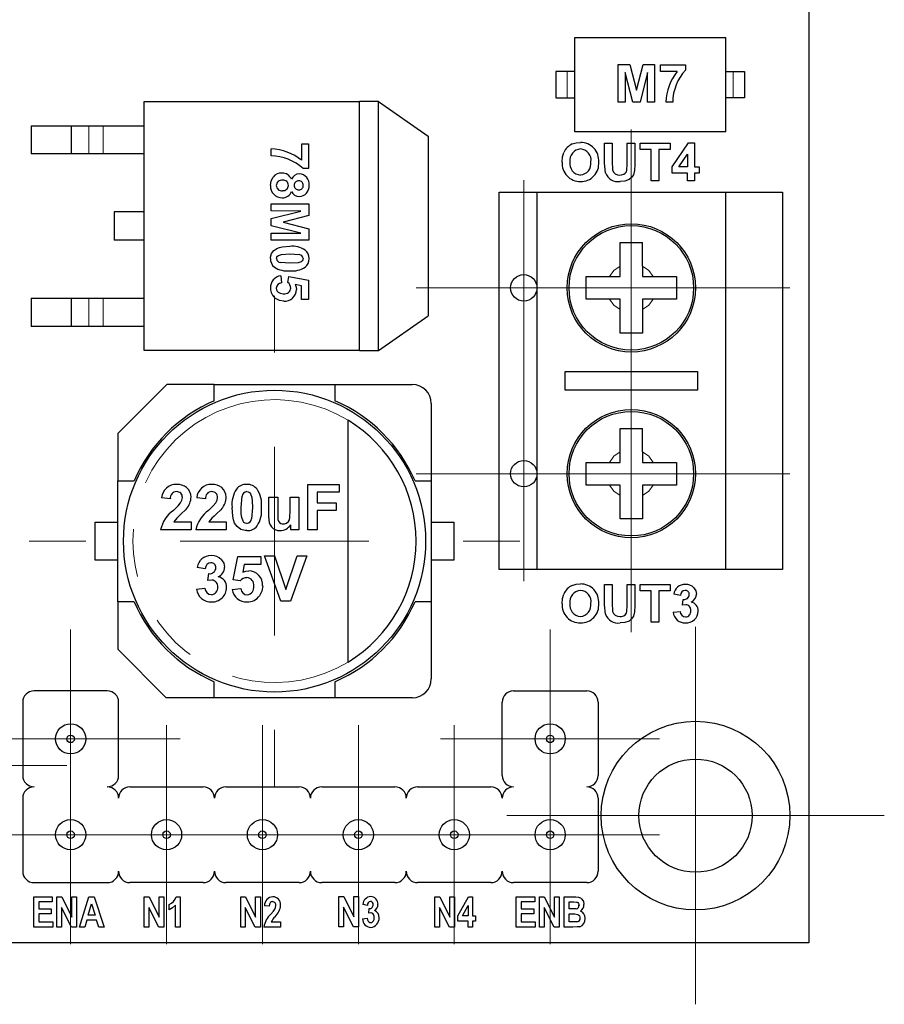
# Model space of a CAD drawing. Header units: millimetres. Extents: x 8.3 to 21.2, y 4.9 to 15.7.
# Tile 5 of 12: x 10.7 to 13, y 10 to 12.6. Entities that reach past the tile are written whole.
import ezdxf

# ---------------------------------------------------------------- set-up
doc = ezdxf.new("R2010")
doc.units = ezdxf.units.MM
doc.linetypes.add('PHANTOM', pattern=[1.27, 0.635, -0.127, 0.127, -0.127, 0.127, -0.127])

# ---------------------------------------------------------------- blocks, each defined once
blk = doc.blocks.new('SW_CENTERMARKSYMBOL_1')
at = {"color": 0, "linetype": 'Continuous', "lineweight": 18}
for p, q in [((0, 0.5), (0, 0.65)), ((0, 0), (0, 0.25)), ((-0.5, 0), (-0.65, 0)), ((0, 0), (-0.25, 0)), ((0, 0), (0, -0.25)), ((0, 0), (0.25, 0)), ((0.5, 0), (0.65, 0)), ((0, -0.5), (0, -0.65))]:
    blk.add_line(p, q, dxfattribs=at)
blk = doc.blocks.new('SW_CENTERMARKSYMBOL_3')
at = {"color": 0, "linetype": 'Continuous', "lineweight": 18}
for p, q in [((0, 0.25), (0, 0.42)), ((0, 0), (0, 0.25)), ((-0.25, 0), (-0.42, 0)), ((0, 0), (-0.25, 0)), ((0, 0), (0, -0.25)), ((0, 0), (0.25, 0)), ((0.25, 0), (0.42, 0)), ((0, -0.25), (0, -0.42))]:
    blk.add_line(p, q, dxfattribs=at)
blk = doc.blocks.new('SW_CENTERMARKSYMBOL_4')
at = {"color": 0, "linetype": 'Continuous', "lineweight": 18}
for p, q in [((0, 0.25), (0, 0.42)), ((0, 0), (0, 0.25)), ((-0.25, 0), (-0.42, 0)), ((0, 0), (-0.25, 0)), ((0, 0), (0, -0.25)), ((0, 0), (0.25, 0)), ((0.25, 0), (0.42, 0)), ((0, -0.25), (0, -0.42))]:
    blk.add_line(p, q, dxfattribs=at)
blk = doc.blocks.new('SW_CENTERMARKSYMBOL_9')
at = {"color": 0, "linetype": 'Continuous', "lineweight": 18}
for p, q in [((0, 0.25), (0, 0.42)), ((0, 0), (0, 0.25)), ((-0.25, 0), (-0.42, 0)), ((0, 0), (-0.25, 0)), ((0, 0), (0, -0.25)), ((0, 0), (0.25, 0)), ((0.25, 0), (0.42, 0)), ((0, -0.25), (0, -0.42))]:
    blk.add_line(p, q, dxfattribs=at)
blk = doc.blocks.new('SW_CENTERMARKSYMBOL_12')
at = {"color": 0, "linetype": 'Continuous', "lineweight": 18}
for p, q in [((0, 0.25), (0, 0.29)), ((0, 0), (0, 0.25)), ((-0.25, 0), (-0.29, 0)), ((0, 0), (-0.25, 0)), ((0, 0), (0, -0.25)), ((0, 0), (0.25, 0)), ((0.25, 0), (0.29, 0)), ((0, -0.25), (0, -0.29))]:
    blk.add_line(p, q, dxfattribs=at)
blk = doc.blocks.new('SW_CENTERMARKSYMBOL_13')
at = {"color": 0, "linetype": 'Continuous', "lineweight": 18}
for p, q in [((0, 0.25), (0, 0.29)), ((0, 0), (0, 0.25)), ((-0.25, 0), (-0.29, 0)), ((0, 0), (-0.25, 0)), ((0, 0), (0, -0.25)), ((0, 0), (0.25, 0)), ((0.25, 0), (0.29, 0)), ((0, -0.25), (0, -0.29))]:
    blk.add_line(p, q, dxfattribs=at)
blk = doc.blocks.new('SW_CENTERMARKSYMBOL_14')
at = {"color": 0, "linetype": 'Continuous', "lineweight": 18}
for p, q in [((0, 0.25), (0, 0.29)), ((0, 0), (0, 0.25)), ((-0.25, 0), (-0.29, 0)), ((0, 0), (-0.25, 0)), ((0, 0), (0, -0.25)), ((0, 0), (0.25, 0)), ((0.25, 0), (0.29, 0)), ((0, -0.25), (0, -0.29))]:
    blk.add_line(p, q, dxfattribs=at)
blk = doc.blocks.new('SW_CENTERMARKSYMBOL_15')
at = {"color": 0, "linetype": 'Continuous', "lineweight": 18}
for p, q in [((0, 0.25), (0, 0.29)), ((0, 0), (0, 0.25)), ((-0.25, 0), (-0.29, 0)), ((0, 0), (-0.25, 0)), ((0, 0), (0, -0.25)), ((0, 0), (0.25, 0)), ((0.25, 0), (0.29, 0)), ((0, -0.25), (0, -0.29))]:
    blk.add_line(p, q, dxfattribs=at)
blk = doc.blocks.new('SW_CENTERMARKSYMBOL_16')
at = {"color": 0, "linetype": 'Continuous', "lineweight": 18}
for p, q in [((0, 0.25), (0, 0.29)), ((0, 0), (0, 0.25)), ((-0.25, 0), (-0.29, 0)), ((0, 0), (-0.25, 0)), ((0, 0), (0, -0.25)), ((0, 0), (0.25, 0)), ((0.25, 0), (0.29, 0)), ((0, -0.25), (0, -0.29))]:
    blk.add_line(p, q, dxfattribs=at)
blk = doc.blocks.new('SW_CENTERMARKSYMBOL_17')
at = {"color": 0, "linetype": 'Continuous', "lineweight": 18}
for p, q in [((0, 0.25), (0, 0.29)), ((0, 0), (0, 0.25)), ((-0.25, 0), (-0.29, 0)), ((0, 0), (-0.25, 0)), ((0, 0), (0, -0.25)), ((0, 0), (0.25, 0)), ((0.25, 0), (0.29, 0)), ((0, -0.25), (0, -0.29))]:
    blk.add_line(p, q, dxfattribs=at)
blk = doc.blocks.new('SW_CENTERMARKSYMBOL_18')
at = {"color": 0, "linetype": 'Continuous', "lineweight": 18}
for p, q in [((0, 0.25), (0, 0.29)), ((0, 0), (0, 0.25)), ((-0.25, 0), (-0.29, 0)), ((0, 0), (-0.25, 0)), ((0, 0), (0, -0.25)), ((0, 0), (0.25, 0)), ((0.25, 0), (0.29, 0)), ((0, -0.25), (0, -0.29))]:
    blk.add_line(p, q, dxfattribs=at)
blk = doc.blocks.new('SW_CENTERMARKSYMBOL_19')
at = {"color": 0, "linetype": 'Continuous', "lineweight": 18}
for p, q in [((0, 0.25), (0, 0.29)), ((0, 0), (0, 0.25)), ((-0.25, 0), (-0.29, 0)), ((0, 0), (-0.25, 0)), ((0, 0), (0, -0.25)), ((0, 0), (0.25, 0)), ((0.25, 0), (0.29, 0)), ((0, -0.25), (0, -0.29))]:
    blk.add_line(p, q, dxfattribs=at)
blk = doc.blocks.new('SW_CENTERMARKSYMBOL_22')
at = {"color": 0, "linetype": 'Continuous', "lineweight": 18}
for p, q in [((0, 0.25), (0, 0.285)), ((0, 0), (0, 0.25)), ((-0.25, 0), (-0.285, 0)), ((0, 0), (-0.25, 0)), ((0, 0), (0, -0.25)), ((0, 0), (0.25, 0)), ((0.25, 0), (0.285, 0)), ((0, -0.25), (0, -0.285))]:
    blk.add_line(p, q, dxfattribs=at)
blk = doc.blocks.new('SW_CENTERMARKSYMBOL_23')
at = {"color": 0, "linetype": 'Continuous', "lineweight": 18}
for p, q in [((0, 0.25), (0, 0.285)), ((0, 0), (0, 0.25)), ((-0.25, 0), (-0.285, 0)), ((0, 0), (-0.25, 0)), ((0, 0), (0, -0.25)), ((0, 0), (0.25, 0)), ((0.25, 0), (0.285, 0)), ((0, -0.25), (0, -0.285))]:
    blk.add_line(p, q, dxfattribs=at)
blk = doc.blocks.new('SW_CENTERMARKSYMBOL_32')
at = {"color": 0, "linetype": 'Continuous', "lineweight": 18}
for p, q in [((0, 0.25), (0, 0.5)), ((0, 0), (0, 0.25)), ((-0.25, 0), (-0.5, 0)), ((0, 0), (-0.25, 0)), ((0, 0), (0, -0.25)), ((0, 0), (0.25, 0)), ((0.25, 0), (0.5, 0)), ((0, -0.25), (0, -0.5))]:
    blk.add_line(p, q, dxfattribs=at)

msp = doc.modelspace()

# ---------------------------------------------------------------- linework, layer by layer
at = {"color": 7, "linetype": 'Continuous', "lineweight": 25}
for p, q in [((12.7629, 14.5451), (12.7629, 10.1701)), ((12.1429, 12.3201), (12.1429, 12.5701)), ((12.1429, 12.5701), (12.5429, 12.5701)), ((12.5429, 12.3201), (12.5429, 12.5701)), ((12.0929, 12.4801), (12.0929, 12.4101)), ((12.1229, 12.4801), (12.0929, 12.4801)), ((12.1429, 12.4801), (12.1229, 12.4801)), ((12.2583, 12.4988), (12.2885, 12.4988)), ((12.2583, 12.3988), (12.2583, 12.4988)), ((12.277, 12.4775), (12.2769, 12.3988)), ((12.2967, 12.3988), (12.277, 12.4775)), ((12.2885, 12.4988), (12.3066, 12.4306)), ((12.3066, 12.4306), (12.3243, 12.4988)), ((12.336, 12.4775), (12.3162, 12.3988)), ((12.3243, 12.4988), (12.3547, 12.4988)), ((12.336, 12.3988), (12.336, 12.4775)), ((12.3547, 12.4988), (12.3547, 12.3988)), ((12.3706, 12.4975), (12.4362, 12.4975)), ((12.3706, 12.4797), (12.3706, 12.4975)), ((12.4142, 12.4797), (12.3706, 12.4797)), ((12.4362, 12.4975), (12.4362, 12.4835)), ((12.5429, 12.4801), (12.5629, 12.4801)), ((12.5629, 12.4801), (12.5929, 12.4801)), ((12.5929, 12.4801), (12.5929, 12.4101)), ((11.0029, 12.4001), (11.5729, 12.4001)), ((11.0029, 11.7401), (11.0029, 12.4001)), ((11.5729, 11.7401), (11.5729, 12.4001)), ((11.6229, 12.4001), (11.5729, 12.4001)), ((11.6229, 11.7401), (11.6229, 12.4001)), ((11.6229, 12.4001), (11.7544, 12.3081)), ((12.0929, 12.4101), (12.1229, 12.4101)), ((12.1229, 12.4101), (12.1429, 12.4101)), ((12.2769, 12.3988), (12.2583, 12.3988)), ((12.3162, 12.3988), (12.2967, 12.3988)), ((12.3547, 12.3988), (12.336, 12.3988)), ((12.4025, 12.3988), (12.384, 12.3988)), ((12.5629, 12.4101), (12.5429, 12.4101)), ((12.5929, 12.4101), (12.5629, 12.4101)), ((10.7029, 12.3362), (10.7029, 12.2612)), ((10.7029, 12.3362), (10.8095, 12.3362)), ((10.8095, 12.3362), (10.8095, 12.2612)), ((10.8095, 12.3362), (10.8562, 12.3362)), ((10.8562, 12.3362), (10.8936, 12.3362)), ((10.8936, 12.3362), (11.0029, 12.3362)), ((12.5429, 12.3201), (12.1429, 12.3201)), ((11.7544, 12.3081), (11.7544, 11.8322)), ((11.3389, 12.2562), (11.3389, 12.2747)), ((11.4198, 12.2445), (11.4198, 12.2881)), ((11.4198, 12.2881), (11.4376, 12.2881)), ((11.4376, 12.2881), (11.4376, 12.2226)), ((12.2222, 12.2366), (12.2222, 12.29)), ((12.2222, 12.29), (12.2424, 12.29)), ((12.2424, 12.29), (12.2424, 12.2358)), ((12.2817, 12.2346), (12.2817, 12.29)), ((12.2817, 12.29), (12.3019, 12.29)), ((12.3019, 12.29), (12.3019, 12.2375)), ((12.3161, 12.29), (12.3955, 12.29)), ((12.3161, 12.2731), (12.3161, 12.29)), ((12.3457, 12.2731), (12.3161, 12.2731)), ((12.3457, 12.19), (12.3457, 12.2731)), ((12.3955, 12.2731), (12.3659, 12.2731)), ((12.3659, 12.2731), (12.3659, 12.19)), ((12.3955, 12.29), (12.3955, 12.2731)), ((12.401, 12.2268), (12.4444, 12.2904)), ((12.4444, 12.2904), (12.4604, 12.2904)), ((12.4604, 12.2904), (12.4604, 12.2269)), ((10.8095, 12.2612), (10.7029, 12.2612)), ((10.8562, 12.2612), (10.8095, 12.2612)), ((10.8936, 12.2612), (10.8562, 12.2612)), ((11.0029, 12.2612), (10.8936, 12.2612)), ((12.4189, 12.2269), (12.4419, 12.2611)), ((12.4419, 12.2611), (12.4419, 12.2269)), ((11.4376, 12.2226), (11.4236, 12.2226)), ((12.2242, 12.2113), (12.2222, 12.2366)), ((12.401, 12.2101), (12.401, 12.2268)), ((12.4419, 12.2269), (12.4189, 12.2269)), ((12.4604, 12.2269), (12.4729, 12.2269)), ((12.4729, 12.2269), (12.4729, 12.2101)), ((12.3659, 12.19), (12.3457, 12.19)), ((12.4419, 12.2101), (12.401, 12.2101)), ((12.4419, 12.19), (12.4419, 12.2101)), ((12.4604, 12.19), (12.4419, 12.19)), ((12.4729, 12.2101), (12.4604, 12.2101)), ((12.4604, 12.2101), (12.4604, 12.19)), ((11.9429, 11.1601), (11.9429, 12.1601)), ((11.9429, 12.1601), (12.0429, 12.1601)), ((12.0429, 12.1601), (12.0429, 11.1601)), ((12.0429, 12.1601), (12.5429, 12.1601)), ((12.5429, 12.1601), (12.6929, 12.1601)), ((12.5429, 11.1601), (12.5429, 12.1601)), ((12.6929, 12.1601), (12.6929, 11.1601)), ((11.3389, 12.1101), (11.3389, 12.1288)), ((11.3389, 12.1288), (11.4389, 12.1288)), ((11.4176, 12.11), (11.3389, 12.1101)), ((11.3389, 12.0904), (11.4176, 12.11)), ((11.4389, 12.1288), (11.4389, 12.0985)), ((11.0029, 12.1076), (10.9229, 12.1076)), ((10.9229, 12.1076), (10.9229, 12.0326)), ((11.3389, 12.0708), (11.3389, 12.0904)), ((11.4389, 12.0985), (11.3707, 12.0804)), ((11.4176, 12.051), (11.3389, 12.0708)), ((11.3707, 12.0804), (11.4389, 12.0627)), ((11.4389, 12.0627), (11.4389, 12.0324)), ((11.0029, 12.0326), (10.9229, 12.0326)), ((11.3389, 12.0324), (11.3389, 12.051)), ((11.3389, 12.051), (11.4176, 12.051)), ((11.4389, 12.0324), (11.3389, 12.0324)), ((12.2629, 12.0264), (12.3229, 12.0264)), ((12.2629, 11.964), (12.2629, 12.0264)), ((12.3229, 11.964), (12.3229, 12.0264)), ((11.3882, 11.9965), (11.4132, 11.9945)), ((11.3882, 11.9716), (11.3633, 11.9736)), ((12.2629, 11.9364), (12.2629, 11.964)), ((12.3229, 11.964), (12.3229, 11.9364)), ((11.3646, 11.9385), (11.3666, 11.9194)), ((11.3833, 11.9207), (11.3856, 11.9362)), ((11.3856, 11.9362), (11.4376, 11.9264)), ((11.4376, 11.9264), (11.4376, 11.8756)), ((12.1729, 11.9364), (12.2352, 11.9364)), ((12.1729, 11.8764), (12.1729, 11.9364)), ((12.2352, 11.9364), (12.2629, 11.9364)), ((12.3229, 11.9364), (12.3506, 11.9364)), ((12.3506, 11.9364), (12.4129, 11.9364)), ((12.4129, 11.9364), (12.4129, 11.8764)), ((11.4197, 11.9118), (11.4027, 11.9149)), ((11.4197, 11.8756), (11.4197, 11.9118)), ((10.7029, 11.879), (10.7029, 11.804)), ((10.7029, 11.879), (10.8095, 11.879)), ((10.8095, 11.879), (10.8095, 11.804)), ((10.8095, 11.879), (10.8562, 11.879)), ((10.8562, 11.879), (10.8936, 11.879)), ((10.8936, 11.879), (11.0029, 11.879)), ((11.4376, 11.8756), (11.4197, 11.8756)), ((12.2352, 11.8764), (12.1729, 11.8764)), ((12.2629, 11.8764), (12.2352, 11.8764)), ((12.2629, 11.8487), (12.2629, 11.8764)), ((12.3229, 11.8764), (12.3229, 11.8487)), ((12.3506, 11.8764), (12.3229, 11.8764)), ((12.4129, 11.8764), (12.3506, 11.8764)), ((12.2629, 11.7864), (12.2629, 11.8487)), ((12.3229, 11.8487), (12.3229, 11.7864)), ((11.6229, 11.7401), (11.7544, 11.8322)), ((10.8095, 11.804), (10.7029, 11.804)), ((10.8562, 11.804), (10.8095, 11.804)), ((10.8936, 11.804), (10.8562, 11.804)), ((11.0029, 11.804), (10.8936, 11.804)), ((12.3229, 11.7864), (12.2629, 11.7864)), ((11.5729, 11.7401), (11.0029, 11.7401)), ((11.5729, 11.7401), (11.6229, 11.7401)), ((12.1179, 11.6851), (12.4679, 11.6851)), ((12.1179, 11.6351), (12.1179, 11.6851)), ((12.4679, 11.6851), (12.4679, 11.6351)), ((10.9329, 11.5201), (11.0629, 11.6501)), ((11.1879, 11.6501), (11.0629, 11.6501)), ((11.1879, 11.6068), (11.1879, 11.6501)), ((11.1879, 11.6501), (11.5079, 11.6501)), ((11.5079, 11.6501), (11.5079, 11.6068)), ((11.5079, 11.6501), (11.7129, 11.6501)), ((12.4679, 11.6351), (12.1179, 11.6351)), ((11.7629, 11.6001), (11.7629, 11.3947)), ((11.5429, 10.9148), (11.5429, 11.5554)), ((10.9329, 11.5201), (10.9329, 11.3947)), ((12.2629, 11.5339), (12.3229, 11.5339)), ((12.2629, 11.4715), (12.2629, 11.5339)), ((12.3229, 11.4715), (12.3229, 11.5339)), ((12.2629, 11.4439), (12.2629, 11.4715)), ((12.3229, 11.4715), (12.3229, 11.4439)), ((12.1729, 11.4439), (12.2352, 11.4439)), ((12.1729, 11.3839), (12.1729, 11.4439)), ((12.2352, 11.4439), (12.2629, 11.4439)), ((12.3229, 11.4439), (12.3506, 11.4439)), ((12.3506, 11.4439), (12.4129, 11.4439)), ((12.4129, 11.4439), (12.4129, 11.3839)), ((10.9329, 11.3947), (10.9759, 11.3947)), ((10.9329, 11.0747), (10.9329, 11.3947)), ((11.4363, 11.3851), (11.5187, 11.3851)), ((11.4363, 11.2651), (11.4363, 11.3851)), ((11.5187, 11.3851), (11.5187, 11.3648)), ((11.72, 11.3947), (11.7629, 11.3947)), ((11.7629, 11.3947), (11.7629, 11.0747)), ((12.2352, 11.3839), (12.1729, 11.3839)), ((12.2629, 11.3839), (12.2352, 11.3839)), ((12.2629, 11.3562), (12.2629, 11.3839)), ((12.3229, 11.3839), (12.3229, 11.3562)), ((12.3506, 11.3839), (12.3229, 11.3839)), ((12.4129, 11.3839), (12.3506, 11.3839)), ((11.2595, 11.3242), (11.2619, 11.3542)), ((11.3331, 11.2971), (11.3331, 11.352)), ((11.3331, 11.352), (11.3562, 11.352)), ((11.3562, 11.352), (11.3562, 11.3121)), ((11.3892, 11.3154), (11.3892, 11.352)), ((11.3892, 11.352), (11.4122, 11.352)), ((11.4122, 11.352), (11.4122, 11.2651)), ((11.4605, 11.3648), (11.4605, 11.3364)), ((11.5187, 11.3648), (11.4605, 11.3648)), ((12.2629, 11.2939), (12.2629, 11.3562)), ((12.3229, 11.3562), (12.3229, 11.2939)), ((11.0719, 11.3477), (11.0489, 11.3499)), ((11.1651, 11.3477), (11.1422, 11.3499)), ((11.4605, 11.3364), (11.5107, 11.3364)), ((11.5107, 11.3364), (11.5107, 11.3161)), ((11.2893, 11.3242), (11.2869, 11.2943)), ((11.5107, 11.3161), (11.4605, 11.3161)), ((11.4605, 11.3161), (11.4605, 11.2651)), ((10.8729, 11.2851), (10.9329, 11.2851)), ((10.8729, 11.1851), (10.8729, 11.2851)), ((11.0811, 11.2865), (11.1268, 11.2865)), ((11.1268, 11.2865), (11.1268, 11.2651)), ((11.1743, 11.2865), (11.22, 11.2865)), ((11.22, 11.2865), (11.22, 11.2651)), ((11.3908, 11.2651), (11.3908, 11.278)), ((11.7629, 11.2851), (11.8229, 11.2851)), ((11.8229, 11.2851), (11.8229, 11.1851)), ((12.3229, 11.2939), (12.2629, 11.2939)), ((11.1268, 11.2651), (11.0462, 11.2651)), ((11.22, 11.2651), (11.1394, 11.2651)), ((11.4122, 11.2651), (11.3908, 11.2651)), ((11.4605, 11.2651), (11.4363, 11.2651)), ((11.3215, 11.1962), (11.3478, 11.1962)), ((11.3644, 11.0762), (11.3215, 11.1962)), ((11.3478, 11.1962), (11.3782, 11.1074)), ((11.3782, 11.1074), (11.4076, 11.1962)), ((11.4333, 11.1962), (11.3904, 11.0762)), ((11.4076, 11.1962), (11.4333, 11.1962)), ((10.9329, 11.1851), (10.8729, 11.1851)), ((11.2385, 11.1323), (11.2503, 11.1947)), ((11.2503, 11.1947), (11.3112, 11.1947)), ((11.2677, 11.1732), (11.2641, 11.1528)), ((11.3112, 11.1732), (11.2677, 11.1732)), ((11.3112, 11.1947), (11.3112, 11.1732)), ((11.8229, 11.1851), (11.7629, 11.1851)), ((11.1644, 11.1617), (11.1432, 11.1653)), ((11.1711, 11.1304), (11.1736, 11.1491)), ((12.0429, 11.1601), (11.9429, 11.1601)), ((12.5429, 11.1601), (12.0429, 11.1601)), ((12.6929, 11.1601), (12.5429, 11.1601)), ((11.1816, 11.1321), (11.1711, 11.1304)), ((11.2571, 11.1295), (11.2385, 11.1323)), ((12.2222, 11.0666), (12.2222, 11.12)), ((12.2222, 11.12), (12.2424, 11.12)), ((12.2424, 11.12), (12.2424, 11.0658)), ((12.2817, 11.0646), (12.2817, 11.12)), ((12.2817, 11.12), (12.3019, 11.12)), ((12.3019, 11.12), (12.3019, 11.0675)), ((12.3161, 11.1031), (12.3161, 11.12)), ((12.3161, 11.12), (12.3955, 11.12)), ((12.3955, 11.12), (12.3955, 11.1031)), ((11.1414, 11.1081), (11.1636, 11.1109)), ((11.2357, 11.107), (11.2587, 11.1094)), ((12.3457, 11.1031), (12.3161, 11.1031)), ((12.3457, 11.02), (12.3457, 11.1031)), ((12.3955, 11.1031), (12.3659, 11.1031)), ((12.3659, 11.1031), (12.3659, 11.02)), ((12.4228, 11.0912), (12.4051, 11.0942)), ((10.9329, 11.0747), (10.9329, 10.9485)), ((10.9759, 11.0747), (10.9329, 11.0747)), ((11.3904, 11.0762), (11.3644, 11.0762)), ((11.7629, 11.0747), (11.72, 11.0747)), ((11.7629, 11.0747), (11.7629, 10.8701)), ((12.2242, 11.0413), (12.2222, 11.0666)), ((12.4283, 11.0651), (12.4305, 11.0807)), ((12.4371, 11.0665), (12.4283, 11.0651)), ((12.4036, 11.0466), (12.4222, 11.0489)), ((12.3659, 11.02), (12.3457, 11.02)), ((11.0613, 10.8201), (10.9329, 10.9485)), ((11.1879, 10.8201), (11.1879, 10.8627)), ((11.5079, 10.8627), (11.5079, 10.8201)), ((10.9049, 10.8381), (10.7109, 10.8381)), ((11.9809, 10.8381), (12.1749, 10.8381)), ((10.6809, 10.8081), (10.6809, 10.6141)), ((10.9349, 10.6141), (10.9349, 10.8081)), ((11.1879, 10.8201), (11.0613, 10.8201)), ((11.5079, 10.8201), (11.1879, 10.8201)), ((11.7129, 10.8201), (11.5079, 10.8201)), ((11.9509, 10.6141), (11.9509, 10.8081)), ((12.2049, 10.8081), (12.2049, 10.6141)), ((10.9649, 10.5841), (11.1589, 10.5841)), ((11.2189, 10.5841), (11.4129, 10.5841)), ((11.4729, 10.5841), (11.6669, 10.5841)), ((11.7269, 10.5841), (11.9209, 10.5841)), ((10.6809, 10.5541), (10.6809, 10.3601)), ((12.2049, 10.5541), (12.2049, 10.3601)), ((10.7109, 10.3301), (10.9049, 10.3301)), ((11.1589, 10.3301), (10.9649, 10.3301)), ((11.4129, 10.3301), (11.2189, 10.3301)), ((11.6669, 10.3301), (11.4729, 10.3301)), ((11.9209, 10.3301), (11.7269, 10.3301)), ((12.1749, 10.3301), (11.9809, 10.3301)), ((10.7104, 10.2123), (10.7104, 10.2923)), ((10.7104, 10.2923), (10.7591, 10.2923)), ((10.7591, 10.2923), (10.7591, 10.2788)), ((10.7716, 10.2123), (10.7716, 10.2923)), ((10.7716, 10.2923), (10.7845, 10.2923)), ((10.7845, 10.2923), (10.8113, 10.2389)), ((10.8113, 10.2389), (10.8113, 10.2923)), ((10.8113, 10.2923), (10.8237, 10.2923)), ((10.8237, 10.2923), (10.8237, 10.2123)), ((10.831, 10.2123), (10.8564, 10.2923)), ((10.8564, 10.2923), (10.8706, 10.2923)), ((10.8706, 10.2923), (10.8968, 10.2123)), ((11.0024, 10.2122), (11.0024, 10.2922)), ((11.0024, 10.2922), (11.0154, 10.2922)), ((11.0154, 10.2922), (11.0422, 10.2388)), ((11.0422, 10.2388), (11.0422, 10.2922)), ((11.0422, 10.2922), (11.0545, 10.2922)), ((11.0545, 10.2922), (11.0545, 10.2122)), ((11.0877, 10.2924), (11.0978, 10.2924)), ((11.0978, 10.2924), (11.0978, 10.2122)), ((11.2582, 10.2122), (11.2582, 10.2922)), ((11.2582, 10.2922), (11.2711, 10.2922)), ((11.2711, 10.2922), (11.2979, 10.2388)), ((11.2979, 10.2388), (11.2979, 10.2922)), ((11.2979, 10.2922), (11.3103, 10.2922)), ((11.3103, 10.2922), (11.3103, 10.2122)), ((11.5184, 10.2129), (11.5184, 10.2929)), ((11.5184, 10.2929), (11.5314, 10.2929)), ((11.5314, 10.2929), (11.5582, 10.2394)), ((11.5582, 10.2394), (11.5582, 10.2929)), ((11.5582, 10.2929), (11.5705, 10.2929)), ((11.5705, 10.2929), (11.5705, 10.2129)), ((11.7724, 10.2122), (11.7724, 10.2922)), ((11.7724, 10.2922), (11.7854, 10.2922)), ((11.7854, 10.2922), (11.8122, 10.2388)), ((11.8122, 10.2388), (11.8122, 10.2922)), ((11.8122, 10.2922), (11.8245, 10.2922)), ((11.8245, 10.2922), (11.8245, 10.2122)), ((11.8335, 10.2417), (11.8619, 10.2924)), ((11.8619, 10.2924), (11.8725, 10.2924)), ((11.8725, 10.2924), (11.8725, 10.2418)), ((11.9882, 10.2123), (11.9882, 10.2923)), ((11.9882, 10.2923), (12.0369, 10.2923)), ((12.0369, 10.2923), (12.0369, 10.2788)), ((12.0494, 10.2123), (12.0494, 10.2923)), ((12.0494, 10.2923), (12.0623, 10.2923)), ((12.0623, 10.2923), (12.0891, 10.2389)), ((12.0891, 10.2389), (12.0891, 10.2923)), ((12.0891, 10.2923), (12.1015, 10.2923)), ((12.1015, 10.2923), (12.1015, 10.2123)), ((12.1154, 10.2123), (12.1154, 10.2923)), ((12.1154, 10.2923), (12.1417, 10.2923)), ((10.7591, 10.2788), (10.7237, 10.2788)), ((10.7237, 10.2788), (10.7237, 10.261)), ((10.7237, 10.261), (10.7566, 10.261)), ((10.7566, 10.261), (10.7566, 10.2476)), ((10.8103, 10.2123), (10.784, 10.2645)), ((10.784, 10.2645), (10.784, 10.2123)), ((10.8545, 10.244), (10.8634, 10.2737)), ((10.8634, 10.2737), (10.8724, 10.244)), ((11.0412, 10.2122), (11.0148, 10.2644)), ((11.0148, 10.2644), (11.0148, 10.2122)), ((11.069, 10.2584), (11.069, 10.2723)), ((11.0853, 10.2122), (11.0853, 10.27)), ((11.2969, 10.2122), (11.2705, 10.2644)), ((11.2705, 10.2644), (11.2705, 10.2122)), ((11.3338, 10.2673), (11.3214, 10.2688)), ((11.5572, 10.2129), (11.5308, 10.2651)), ((11.5308, 10.2651), (11.5308, 10.2129)), ((11.5937, 10.2698), (11.5821, 10.2722)), ((11.5974, 10.2489), (11.5988, 10.2614)), ((11.8112, 10.2122), (11.7848, 10.2644)), ((11.7848, 10.2644), (11.7848, 10.2122)), ((11.8453, 10.2418), (11.8604, 10.2691)), ((11.8604, 10.2691), (11.8604, 10.2418)), ((12.0369, 10.2788), (12.0014, 10.2788)), ((12.0014, 10.2788), (12.0014, 10.261)), ((12.0014, 10.261), (12.0344, 10.261)), ((12.0344, 10.261), (12.0344, 10.2476)), ((12.0881, 10.2123), (12.0617, 10.2645)), ((12.0617, 10.2645), (12.0617, 10.2123)), ((12.1286, 10.279), (12.1363, 10.279)), ((12.1286, 10.2605), (12.1286, 10.279)), ((12.1374, 10.2605), (12.1286, 10.2605)), ((10.7566, 10.2476), (10.7237, 10.2476)), ((10.7237, 10.2476), (10.7237, 10.2259)), ((10.8505, 10.2305), (10.8451, 10.2123)), ((10.8767, 10.2305), (10.8505, 10.2305)), ((10.8724, 10.244), (10.8545, 10.244)), ((10.8824, 10.2123), (10.8767, 10.2305)), ((11.5812, 10.234), (11.5934, 10.2358)), ((11.6031, 10.25), (11.5974, 10.2489)), ((11.8335, 10.2283), (11.8335, 10.2417)), ((11.8604, 10.2418), (11.8453, 10.2418)), ((11.8725, 10.2418), (11.8806, 10.2418)), ((11.8806, 10.2418), (11.8806, 10.2283)), ((12.0344, 10.2476), (12.0014, 10.2476)), ((12.0014, 10.2476), (12.0014, 10.2259)), ((12.1286, 10.2472), (12.1394, 10.2472)), ((12.1286, 10.2259), (12.1286, 10.2472)), ((10.7603, 10.2123), (10.7104, 10.2123)), ((10.7237, 10.2259), (10.7603, 10.2259)), ((10.7603, 10.2259), (10.7603, 10.2123)), ((10.784, 10.2123), (10.7716, 10.2123)), ((10.8237, 10.2123), (10.8103, 10.2123)), ((10.8451, 10.2123), (10.831, 10.2123)), ((10.8968, 10.2123), (10.8824, 10.2123)), ((11.0148, 10.2122), (11.0024, 10.2122)), ((11.0545, 10.2122), (11.0412, 10.2122)), ((11.0978, 10.2122), (11.0853, 10.2122)), ((11.2705, 10.2122), (11.2582, 10.2122)), ((11.3103, 10.2122), (11.2969, 10.2122)), ((11.3639, 10.2122), (11.3199, 10.2122)), ((11.3389, 10.2264), (11.3639, 10.2264)), ((11.3639, 10.2264), (11.3639, 10.2122)), ((11.5308, 10.2129), (11.5184, 10.2129)), ((11.5705, 10.2129), (11.5572, 10.2129)), ((11.7848, 10.2122), (11.7724, 10.2122)), ((11.8245, 10.2122), (11.8112, 10.2122)), ((11.8604, 10.2283), (11.8335, 10.2283)), ((11.8604, 10.2122), (11.8604, 10.2283)), ((11.8725, 10.2122), (11.8604, 10.2122)), ((11.8806, 10.2283), (11.8725, 10.2283)), ((11.8725, 10.2283), (11.8725, 10.2122)), ((12.0381, 10.2123), (11.9882, 10.2123)), ((12.0014, 10.2259), (12.0381, 10.2259)), ((12.0381, 10.2259), (12.0381, 10.2123)), ((12.0617, 10.2123), (12.0494, 10.2123)), ((12.1015, 10.2123), (12.0881, 10.2123)), ((12.1377, 10.2123), (12.1154, 10.2123)), ((12.1409, 10.2259), (12.1286, 10.2259)), ((12.7629, 10.1701), (8.4629, 10.1701))]:
    msp.add_line(p, q, dxfattribs=at)
at = {"color": 8, "linetype": 'PHANTOM', "lineweight": 18}
for p, q in [((12.1229, 12.4101), (12.1229, 12.4801)), ((12.5629, 12.4101), (12.5629, 12.4801)), ((10.8562, 12.3362), (10.8562, 12.2612)), ((10.8936, 12.3362), (10.8936, 12.2612)), ((10.8562, 11.879), (10.8562, 11.804)), ((10.8936, 11.879), (10.8936, 11.804))]:
    msp.add_line(p, q, dxfattribs=at)
at = {"color": 7, "linetype": 'Continuous', "lineweight": 25, "flags": 128}
for points in [[(12.1363, 12.2877), (12.1464, 12.2907), (12.1579, 12.2917)], [(12.1095, 12.2394), (12.1107, 12.2534), (12.1141, 12.265)], [(12.2424, 12.2358), (12.2426, 12.2252), (12.2431, 12.2191)], [(12.2626, 12.2055), (12.2666, 12.2057), (12.2728, 12.2073), (12.2768, 12.2101), (12.2797, 12.214), (12.281, 12.2186), (12.2817, 12.2346)], [(12.3019, 12.2375), (12.3019, 12.2335), (12.3011, 12.2175), (12.2984, 12.2063), (12.2937, 12.1989), (12.2868, 12.1934), (12.2756, 12.1894), (12.2633, 12.1883)], [(11.3371, 12.1773), (11.3389, 12.1898), (11.3443, 12.2)], [(11.3372, 11.984), (11.3374, 11.988), (11.3402, 11.9975), (11.3459, 12.0054), (11.3537, 12.0109), (11.361, 12.0135), (11.3685, 12.0151), (11.3884, 12.0165)], [(11.3531, 11.984), (11.3537, 11.9875), (11.3555, 11.9904), (11.358, 11.9923), (11.3663, 11.9952), (11.3882, 11.9965)], [(11.4233, 11.984), (11.4228, 11.9807), (11.421, 11.9777), (11.4185, 11.9758), (11.4104, 11.9729), (11.3882, 11.9716)], [(11.3525, 11.9053), (11.3531, 11.9013), (11.355, 11.8977), (11.3579, 11.8947), (11.3624, 11.8924), (11.3705, 11.891), (11.3722, 11.891)], [(11.4027, 11.9149), (11.4051, 11.9084), (11.4059, 11.9018)], [(11.3725, 11.8712), (11.3608, 11.873), (11.3505, 11.8784)], [(11.2744, 11.3664), (11.2784, 11.3657), (11.2819, 11.3637), (11.2843, 11.3607), (11.2877, 11.351), (11.2889, 11.3407), (11.2893, 11.3242)], [(11.08, 11.3167), (11.0925, 11.3289), (11.099, 11.3364)], [(11.099, 11.3364), (11.1025, 11.3435), (11.1037, 11.3505)], [(11.1732, 11.3167), (11.1857, 11.3289), (11.1922, 11.3364)], [(11.1922, 11.3364), (11.1957, 11.3435), (11.1969, 11.3505)], [(11.1147, 11.3214), (11.1121, 11.3184), (11.1007, 11.3071), (11.0948, 11.3017), (11.089, 11.2962), (11.0811, 11.2865)], [(11.2079, 11.3214), (11.2053, 11.3184), (11.1939, 11.3071), (11.188, 11.3017), (11.1822, 11.2962), (11.1743, 11.2865)], [(11.2744, 11.263), (11.2704, 11.2632), (11.2586, 11.2664), (11.2487, 11.2736), (11.2421, 11.283), (11.239, 11.2918), (11.237, 11.301), (11.2354, 11.3245)], [(11.2744, 11.2822), (11.2704, 11.2828), (11.2669, 11.2849), (11.2645, 11.2879), (11.2612, 11.2974), (11.2599, 11.3077), (11.2595, 11.3242)], [(11.3562, 11.3121), (11.3562, 11.3081), (11.357, 11.2921), (11.3582, 11.2877), (11.3609, 11.2841), (11.3643, 11.2818), (11.3682, 11.2808), (11.3705, 11.2807)], [(11.3705, 11.2807), (11.3745, 11.2811), (11.38, 11.2832), (11.3845, 11.287), (11.3872, 11.2913), (11.3885, 11.2975), (11.3892, 11.3154)], [(11.2074, 11.1859), (11.2137, 11.1765), (11.2158, 11.1659)], [(11.2641, 11.1528), (11.2718, 11.1557), (11.2798, 11.1566)], [(11.3165, 11.1166), (11.3143, 11.1025), (11.3079, 11.0901)], [(12.1363, 11.1177), (12.1464, 11.1207), (12.1579, 11.1217)], [(12.1095, 11.0694), (12.1107, 11.0834), (12.1141, 11.095)], [(12.4586, 11.1114), (12.4639, 11.1035), (12.4656, 11.0947)], [(12.2424, 11.0658), (12.2426, 11.0552), (12.2431, 11.0491)], [(12.2626, 11.0355), (12.2666, 11.0357), (12.2728, 11.0373), (12.2768, 11.0401), (12.2797, 11.044), (12.281, 11.0486), (12.2817, 11.0646)], [(12.3019, 11.0675), (12.3019, 11.0635), (12.3011, 11.0475), (12.2984, 11.0363), (12.2937, 11.0289), (12.2868, 11.0234), (12.2756, 11.0194), (12.2633, 11.0183)], [(12.1417, 10.2923), (12.1457, 10.2922), (12.1534, 10.2914), (12.1583, 10.2896), (12.1622, 10.2862), (12.1658, 10.2802), (12.1672, 10.2733), (12.1672, 10.2722)], [(11.0853, 10.27), (11.0777, 10.2631), (11.069, 10.2584)], [(11.3428, 10.2797), (11.3408, 10.2795), (11.3391, 10.2789), (11.3376, 10.278), (11.3364, 10.2766), (11.3346, 10.2727), (11.3338, 10.2673)], [(11.3383, 10.2466), (11.345, 10.2546), (11.3485, 10.2594)], [(11.3485, 10.2594), (11.3506, 10.2643), (11.3513, 10.2691)], [(12.1363, 10.279), (12.1403, 10.279), (12.1473, 10.2787), (12.1498, 10.2782), (12.1515, 10.2771), (12.1532, 10.275), (12.154, 10.2725), (12.1543, 10.2699)], [(12.1471, 10.2608), (12.1437, 10.2606), (12.1374, 10.2605)], [(11.5934, 10.2358), (11.5941, 10.2319), (11.5958, 10.2282), (11.598, 10.2259), (11.6002, 10.2246), (11.6027, 10.2242)], [(11.6027, 10.2242), (11.6053, 10.2247), (11.6076, 10.226), (11.6098, 10.2286), (11.6114, 10.2326), (11.612, 10.2376)], [(11.612, 10.2376), (11.6116, 10.2416), (11.6103, 10.2454), (11.6082, 10.248), (11.6061, 10.2494), (11.6036, 10.25), (11.6031, 10.25)], [(12.1394, 10.2472), (12.1434, 10.2471), (12.1513, 10.2459), (12.1538, 10.2442), (12.1556, 10.2418), (12.1565, 10.2389), (12.1567, 10.2363)], [(12.1567, 10.2363), (12.1562, 10.2323), (12.1548, 10.2295), (12.1529, 10.2275), (12.1508, 10.2265), (12.1437, 10.2259), (12.1409, 10.2259)], [(12.1562, 10.2133), (12.1496, 10.2126), (12.1377, 10.2123)]]:
    msp.add_lwpolyline(points, dxfattribs=at)
at = {"color": 8, "linetype": 'PHANTOM', "lineweight": 18, "flags": 128}
for points in [[(12.2629, 11.964), (12.2469, 11.9524), (12.2352, 11.9364)], [(12.3506, 11.9364), (12.3389, 11.9524), (12.3229, 11.964)], [(12.2352, 11.8764), (12.2469, 11.8604), (12.2629, 11.8487)], [(12.3229, 11.8487), (12.3389, 11.8604), (12.3506, 11.8764)], [(12.2629, 11.4715), (12.2469, 11.4599), (12.2352, 11.4439)], [(12.3506, 11.4439), (12.3389, 11.4599), (12.3229, 11.4715)], [(12.2352, 11.3839), (12.2469, 11.3679), (12.2629, 11.3562)], [(12.3229, 11.3562), (12.3389, 11.3679), (12.3506, 11.3839)]]:
    msp.add_lwpolyline(points, dxfattribs=at)
at = {"color": 7, "linetype": 'Continuous', "lineweight": 25}
for centre, radius in [((12.2929, 11.9064), 0.17), ((12.2929, 11.9064), 0.165), ((12.0079, 11.9064), 0.035), ((11.3479, 11.2351), 0.4), ((12.2929, 11.4139), 0.17), ((12.2929, 11.4139), 0.165), ((12.0079, 11.4139), 0.035), ((12.4629, 10.5076), 0.25), ((10.8079, 10.7111), 0.04), ((12.0779, 10.7111), 0.04), ((10.8079, 10.7111), 0.01), ((12.0779, 10.7111), 0.01), ((12.4629, 10.5076), 0.15), ((10.8079, 10.4571), 0.04), ((11.0619, 10.4571), 0.04), ((11.3159, 10.4571), 0.04), ((11.5699, 10.4571), 0.04), ((11.8239, 10.4571), 0.04), ((12.0779, 10.4571), 0.04), ((10.8079, 10.4571), 0.01), ((11.0619, 10.4571), 0.01), ((11.3159, 10.4571), 0.01), ((11.5699, 10.4571), 0.01), ((11.8239, 10.4571), 0.01), ((12.0779, 10.4571), 0.01)]:
    msp.add_circle(centre, radius, dxfattribs=at)
for centre, radius, start, end in [((12.5232, 12.3929), 0.1393, 141.4836, 177.582), ((12.5306, 12.397), 0.1281, 137.5156, 179.2196), ((12.1592, 12.2441), 0.0475, 354.7879, 91.5617), ((11.333, 12.1356), 0.1393, 51.4836, 87.582), ((12.1551, 12.247), 0.0448, 114.7779, 156.3874), ((12.1601, 12.2444), 0.0301, 93.6735, 188.3591), ((12.1568, 12.2451), 0.0294, 350.5384, 87.3405), ((11.3371, 12.1281), 0.1281, 47.5156, 89.2196), ((12.157, 12.2359), 0.0476, 175.8052, 271.3918), ((12.1599, 12.2354), 0.03, 171.1321, 266.5875), ((12.1557, 12.2358), 0.0303, 274.5717, 8.5391), ((12.1596, 12.2354), 0.0471, 268.2204, 5.3622), ((12.2607, 12.2235), 0.0181, 194.1813, 276.1959), ((11.3664, 12.1827), 0.0281, 87.869, 141.8962), ((11.3677, 12.1767), 0.0152, 84.1131, 176.3129), ((11.3681, 12.184), 0.0267, 22.0616, 91.276), ((11.3706, 12.1779), 0.0141, 0.3099, 95.3407), ((11.4133, 12.1865), 0.0218, 89.4209, 159.5063), ((11.4113, 12.1788), 0.0113, 85.8978, 183.0109), ((11.4126, 12.1787), 0.0114, 356.5145, 92.3942), ((11.4125, 12.1813), 0.027, 353.4566, 87.7938), ((12.258, 12.2241), 0.0362, 200.6898, 278.34), ((11.3678, 12.1757), 0.0307, 177.0289, 270.9079), ((11.3671, 12.1784), 0.0146, 182.8888, 278.0191), ((11.3685, 12.1709), 0.0259, 269.5392, 339.8696), ((11.3705, 12.1782), 0.0142, 264.6741, 359.1138), ((11.4133, 12.1702), 0.022, 201.9664, 270.556), ((11.4114, 12.1776), 0.0114, 176.8518, 273.8688), ((11.4128, 12.1775), 0.0113, 267.1865, 2.8135), ((11.4123, 12.1753), 0.0271, 272.5349, 6.2147), ((11.3951, 11.9553), 0.0615, 56.5354, 96.2537), ((11.4118, 11.9853), 0.0275, 357.3889, 51.1789), ((11.3646, 11.9828), 0.0275, 177.3889, 231.1789), ((11.3642, 11.9846), 0.0111, 183.1887, 265.1137), ((11.4123, 11.9834), 0.0111, 3.1887, 85.1137), ((11.4118, 11.9828), 0.0275, 308.4726, 2.4658), ((11.3814, 12.013), 0.0618, 236.595, 276.292), ((11.3951, 12.0127), 0.0615, 263.5889, 303.3701), ((11.3686, 11.9074), 0.0314, 97.2959, 183.3799), ((11.3693, 11.9044), 0.0321, 177.9514, 234.144), ((11.3672, 11.9047), 0.0147, 92.4445, 177.866), ((11.3747, 11.9068), 0.016, 261.1571, 356.8521), ((11.3746, 11.9024), 0.0313, 266.1296, 358.8202), ((11.3715, 11.9056), 0.0192, 0.8381, 51.8185), ((11.7129, 11.6001), 0.05, 0, 90), ((11.3479, 11.2347), 0.405, 113.2698, 156.7302), ((11.3479, 11.2347), 0.405, 23.2698, 66.7302), ((11.3479, 11.2351), 0.375, 301.3323, 58.6677), ((11.0867, 11.3477), 0.0379, 86.9754, 176.6342), ((11.0919, 11.3507), 0.0349, 2.298, 95.1743), ((11.1799, 11.3477), 0.0379, 86.9754, 176.6342), ((11.1851, 11.3507), 0.0349, 2.298, 95.1743), ((11.2729, 11.3526), 0.0329, 87.3889, 141.1789), ((11.2758, 11.3525), 0.033, 38.4726, 92.4658), ((11.0883, 11.3499), 0.0165, 90.298, 187.7669), ((11.0889, 11.3515), 0.0149, 356.0175, 92.6501), ((11.0798, 11.3528), 0.0469, 317.9607, 359.1438), ((11.1815, 11.3499), 0.0165, 90.298, 187.7669), ((11.1821, 11.3515), 0.0149, 356.0175, 92.6501), ((11.1731, 11.3528), 0.0469, 317.9607, 359.1438), ((11.3088, 11.3326), 0.0738, 146.5354, 186.2537), ((11.2753, 11.353), 0.0135, 93.679, 174.6235), ((11.24, 11.3325), 0.0738, 353.5889, 33.3701), ((11.1291, 11.2478), 0.0847, 125.4902, 168.2129), ((11.2223, 11.2478), 0.0847, 125.4902, 168.2129), ((11.2397, 11.3161), 0.0741, 326.595, 6.292), ((11.2735, 11.2956), 0.0135, 273.679, 354.6235), ((11.2759, 11.296), 0.0329, 267.3889, 321.1789), ((11.3614, 11.2919), 0.0288, 169.6808, 271.1647), ((11.3623, 11.298), 0.0348, 269.6081, 325.1115), ((11.1792, 11.1603), 0.0364, 88.4405, 172.0829), ((11.1819, 11.1614), 0.0353, 43.8721, 92.7914), ((11.1802, 11.162), 0.0158, 92.2145, 180.8092), ((11.1802, 11.1652), 0.0125, 356.9053, 93.0947), ((11.1764, 11.1652), 0.0163, 260.161, 357.7578), ((11.1872, 11.167), 0.0286, 293.2172, 357.7834), ((11.2789, 11.119), 0.0376, 356.2665, 88.6833), ((11.1806, 11.1151), 0.017, 353.6421, 86.7308), ((11.193, 11.1132), 0.0281, 358.0483, 78.6867), ((11.2752, 11.1153), 0.023, 90.8381, 141.8185), ((11.2737, 11.1191), 0.0193, 351.4226, 86.5866), ((12.1551, 11.077), 0.0448, 114.7779, 156.3874), ((12.1592, 11.0741), 0.0475, 354.7879, 91.5617), ((12.4351, 11.0901), 0.0303, 88.3621, 172.1614), ((12.4374, 11.091), 0.0294, 43.8721, 92.7914), ((11.1794, 11.1124), 0.0383, 186.4474, 272.1096), ((11.1815, 11.1111), 0.0178, 180.7768, 267.4045), ((11.1794, 11.1114), 0.0182, 273.9589, 5.7099), ((11.1824, 11.1129), 0.0387, 267.7117, 359.0763), ((11.2731, 11.1119), 0.0377, 187.3621, 273.3137), ((11.2763, 11.1102), 0.0176, 182.6055, 267.7051), ((11.2728, 11.1127), 0.0203, 277.7985, 10.0412), ((12.1601, 11.0744), 0.0301, 93.6735, 188.3591), ((12.1568, 11.0751), 0.0294, 350.5384, 87.3405), ((12.4362, 11.0912), 0.0134, 93.307, 179.7167), ((12.4329, 11.0941), 0.0136, 259.8798, 358.0391), ((12.436, 11.0942), 0.0104, 356.8806, 93.1194), ((12.4418, 11.0957), 0.0238, 293.2172, 357.7834), ((11.3479, 11.2347), 0.405, 203.2698, 246.7302), ((11.2767, 11.1127), 0.0385, 267.9514, 324.144), ((11.3479, 11.2347), 0.405, 293.2698, 336.7302), ((12.157, 11.0659), 0.0476, 175.8052, 271.3918), ((12.1599, 11.0654), 0.03, 171.1321, 266.5875), ((12.1557, 11.0658), 0.0303, 274.5717, 8.5391), ((12.1596, 11.0654), 0.0471, 268.2204, 5.3622), ((12.4364, 11.0525), 0.0141, 353.2761, 87.0968), ((12.4466, 11.0508), 0.0235, 358.1352, 78.5997), ((12.258, 11.0541), 0.0362, 200.6898, 278.34), ((12.2607, 11.0535), 0.0181, 194.1813, 276.1959), ((12.4351, 11.0499), 0.0316, 186.0277, 272.5293), ((12.437, 11.049), 0.0148, 180.5698, 267.6114), ((12.4357, 11.049), 0.0148, 272.6885, 6.9803), ((12.4378, 11.0505), 0.0323, 267.7174, 359.0706), ((11.7129, 10.8701), 0.05, 270, 0), ((10.7109, 10.8081), 0.03, 90, 180), ((10.9049, 10.8081), 0.03, 0, 90), ((11.9809, 10.8081), 0.03, 90, 180), ((12.1749, 10.8081), 0.03, 0, 90), ((10.7109, 10.6141), 0.03, 180, 270), ((10.9049, 10.6141), 0.03, 270, 0), ((11.9809, 10.6141), 0.03, 180, 270), ((12.1749, 10.6141), 0.03, 270, 0), ((10.7109, 10.5541), 0.03, 90, 180), ((10.9049, 10.5541), 0.03, 0, 90), ((10.9649, 10.5541), 0.03, 90, 180), ((11.1589, 10.5541), 0.03, 0, 90), ((11.2189, 10.5541), 0.03, 90, 180), ((11.4129, 10.5541), 0.03, 0, 90), ((11.4729, 10.5541), 0.03, 90, 180), ((11.6669, 10.5541), 0.03, 0, 90), ((11.7269, 10.5541), 0.03, 90, 180), ((11.9209, 10.5541), 0.03, 0, 90), ((11.9809, 10.5541), 0.03, 90, 180), ((12.1749, 10.5541), 0.03, 0, 90), ((10.7109, 10.3601), 0.03, 180, 270), ((10.9049, 10.3601), 0.03, 270, 0), ((10.9649, 10.3601), 0.03, 180, 270), ((11.1589, 10.3601), 0.03, 270, 0), ((11.2189, 10.3601), 0.03, 180, 270), ((11.4129, 10.3601), 0.03, 270, 0), ((11.4729, 10.3601), 0.03, 180, 270), ((11.6669, 10.3601), 0.03, 270, 0), ((11.7269, 10.3601), 0.03, 180, 270), ((11.9209, 10.3601), 0.03, 270, 0), ((11.9809, 10.3601), 0.03, 180, 270), ((12.1749, 10.3601), 0.03, 270, 0), ((11.0557, 10.3034), 0.0338, 293.2666, 341.1528), ((11.3438, 10.27), 0.0224, 91.6354, 183.0841), ((11.3433, 10.2718), 0.0207, 356.1018, 90.3965), ((11.6034, 10.2718), 0.0213, 92.66, 178.9002), ((11.6022, 10.2733), 0.0198, 357.9294, 89.2153), ((11.3424, 10.2707), 0.00901, 349.7555, 87.5641), ((11.3169, 10.274), 0.0471, 313.2055, 355.5427), ((11.6035, 10.2708), 0.00981, 98.589, 185.9846), ((11.5997, 10.2715), 0.0101, 264.8642, 312.5593), ((11.6018, 10.2729), 0.0076, 350.5065, 88.4667), ((11.5993, 10.271), 0.00999, 315.7758, 4.0337), ((11.6024, 10.2726), 0.0195, 300.9868, 0.0754), ((11.6064, 10.2383), 0.0186, 355.4815, 70.7641), ((12.1459, 10.2691), 0.00843, 278.2941, 5.6328), ((12.1479, 10.2713), 0.0193, 301.3704, 2.5703), ((11.3732, 10.2058), 0.0537, 130.5637, 173.1944), ((11.3999, 10.1901), 0.0709, 135.6204, 149.1904), ((11.6035, 10.2338), 0.0223, 179.4222, 268.1469), ((11.6013, 10.2351), 0.0236, 273.614, 4.2143), ((12.1492, 10.2334), 0.0213, 289.3018, 5.6518), ((12.1508, 10.2366), 0.0196, 356.851, 68.5447)]:
    msp.add_arc(centre, radius, start, end, dxfattribs=at)
at = {"color": 8, "linetype": 'PHANTOM', "lineweight": 18}
msp.add_arc((11.3479, 11.2351), 0.375, 58.6677, 301.3323, dxfattribs=at)

# ---------------------------------------------------------------- block references
at = {"color": 7, "linetype": 'Continuous', "lineweight": 18}
for name, p in [('SW_CENTERMARKSYMBOL_4', (12.2929, 11.9064)), ('SW_CENTERMARKSYMBOL_23', (12.0079, 11.9064)), ('SW_CENTERMARKSYMBOL_1', (11.3479, 11.2351)), ('SW_CENTERMARKSYMBOL_3', (12.2929, 11.4139)), ('SW_CENTERMARKSYMBOL_22', (12.0079, 11.4139)), ('SW_CENTERMARKSYMBOL_9', (10.3779, 10.6401)), ('SW_CENTERMARKSYMBOL_12', (10.8079, 10.7111)), ('SW_CENTERMARKSYMBOL_14', (12.0779, 10.7111)), ('SW_CENTERMARKSYMBOL_32', (12.4629, 10.5076)), ('SW_CENTERMARKSYMBOL_13', (10.8079, 10.4571)), ('SW_CENTERMARKSYMBOL_15', (11.0619, 10.4571)), ('SW_CENTERMARKSYMBOL_16', (11.3159, 10.4571)), ('SW_CENTERMARKSYMBOL_17', (11.5699, 10.4571)), ('SW_CENTERMARKSYMBOL_18', (11.8239, 10.4571)), ('SW_CENTERMARKSYMBOL_19', (12.0779, 10.4571))]:
    msp.add_blockref(name, p, dxfattribs=at)

doc.saveas('drawing.dxf')
